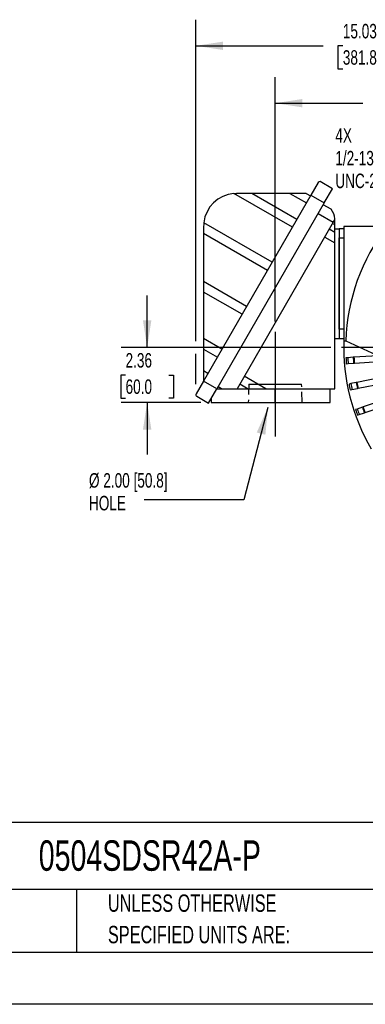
# Model space of a CAD drawing. Header units: inches. Extents: x 0 to 99, y 0 to 76.5.
# Tile 4 of 10: x 55.6 to 70.5, y 0 to 42.4. Entities that reach past the tile are written whole.
import ezdxf

# ---------------------------------------------------------------- set-up
doc = ezdxf.new("R2010")
doc.units = ezdxf.units.IN
doc.header["$LTSCALE"] = 9
doc.header["$MEASUREMENT"] = 0
doc.linetypes.add('CENTERX2', pattern=[0.8, 0.5, -0.1, 0.1, -0.1])
doc.linetypes.add('HIDDEN', pattern=[0.075, 0.05, -0.025])
doc.layers.add('CENTER', color=40, linetype='CENTERX2')
doc.layers.add('HIDDEN', color=102, linetype='HIDDEN')
doc.layers.add('DIMENSIONS', color=140, linetype='Continuous', lineweight=25)
doc.layers.add('TEXT', color=140, linetype='Continuous', lineweight=25)
doc.styles.add('SLDTEXTSTYLE0', font='TXT', dxfattribs={"width": 0.7})
doc.dimstyles.new('SLDDIMSTYLE2', dxfattribs={"dimtxt": 0.625, "dimasz": 1.17, "dimexe": 0, "dimexo": 0.0625, "dimgap": 0.15625, "dimtad": 0, "dimtih": 1, "dimtoh": 1, "dimrnd": 1e-09, "dimzin": 12, "dimdsep": 46, "dimtxsty": 'SLDTEXTSTYLE0', "dimsah": 1, "dimcen": 0.09, "dimadec": 0, "dimazin": 3, "dimtfac": 1, "dimtofl": 0, "dimtmove": 0, "dimatfit": 3, "dimfxl": 0, "dimfrac": 2, "dimtolj": 1, "dimtzin": 12, "dimarcsym": 0})
doc.dimstyles.new('SLDDIMSTYLE4', dxfattribs={"dimtxt": 0.18, "dimasz": 1.17, "dimexe": 0, "dimexo": 0.0625, "dimgap": 0, "dimtad": 0, "dimtih": 1, "dimtoh": 1, "dimdec": 0, "dimrnd": 1e-09, "dimzin": 0, "dimdsep": 46, "dimtxsty": 'Standard', "dimsah": 1, "dimcen": 0.09, "dimadec": 0, "dimazin": 0, "dimtfac": 1.17, "dimtdec": 0, "dimtofl": 0, "dimtmove": 0, "dimatfit": 3, "dimfxl": 0, "dimfrac": 2, "dimtolj": 1, "dimtzin": 0, "dimarcsym": 0})
doc.dimstyles.new('SLDDIMSTYLE5', dxfattribs={"dimtxt": 0.625, "dimasz": 1.17, "dimexe": 0, "dimexo": 0.0625, "dimgap": 0.15625, "dimtad": 0, "dimtih": 1, "dimtoh": 1, "dimrnd": 1e-09, "dimzin": 12, "dimdsep": 46, "dimtxsty": 'SLDTEXTSTYLE0', "dimsah": 1, "dimcen": 0.09, "dimadec": 0, "dimazin": 3, "dimtfac": 1, "dimtmove": 0, "dimatfit": 0, "dimfxl": 0, "dimfrac": 2, "dimtolj": 1, "dimtzin": 12, "dimarcsym": 0})

# ---------------------------------------------------------------- blocks, each defined once
blk = doc.blocks.new('SW_NOTE_0_2')
at = {"layer": 'TEXT', "color": 0, "linetype": 'CENTERX2', "lineweight": 18, "char_height": 0.75, "attachment_point": 1, "style": 'SLDTEXTSTYLE0'}
for s, insert in [('UNLESS OTHERWISE', (0, 0.967)), ('SPECIFIED UNITS ARE:', (0, -0.388))]:
    blk.add_mtext(s, dxfattribs=dict(at, insert=insert))
blk = doc.blocks.new('_D_14')
at = {"layer": 'DIMENSIONS'}
for p, q in [((61.078, 28.297), (61.078, 30.547)), ((68.99, 28.297), (59.953, 28.297)), ((60.149, 27.115), (59.939, 27.115)), ((59.939, 27.115), (59.939, 26.121)), ((62.007, 27.115), (62.217, 27.115)), ((62.217, 27.115), (62.217, 26.121)), ((59.939, 26.121), (60.149, 26.121)), ((63.385, 25.935), (59.953, 25.935)), ((61.078, 25.935), (61.078, 23.685)), ((62.217, 26.121), (62.007, 26.121))]:
    blk.add_line(p, q, dxfattribs=at)
for points in [[(61.078, 28.297), (61.258, 29.467), (60.898, 29.467)], [(61.078, 25.935), (60.898, 24.765), (61.258, 24.765)]]:
    blk.add_solid(points, dxfattribs=at)
at = {"layer": 'DIMENSIONS', "char_height": 0.625, "attachment_point": 1, "style": 'SLDTEXTSTYLE0'}
for s, insert in [('2.36', (60.149, 28.061)), ('60.0', (60.149, 26.927))]:
    blk.add_mtext(s, dxfattribs=dict(at, insert=insert))
blk = doc.blocks.new('_D_15')
at = {"layer": 'DIMENSIONS'}
for p, q in [((66.591, 29.423), (66.591, 39.952)), ((78.205, 37.513), (78.205, 39.952)), ((66.591, 38.827), (70.362, 38.827)), ((71.209, 38.825), (70.999, 38.825)), ((70.999, 38.825), (70.999, 37.831)), ((73.587, 38.825), (73.797, 38.825)), ((73.797, 38.825), (73.797, 37.831)), ((78.205, 38.827), (74.434, 38.827)), ((70.999, 37.831), (71.209, 37.831)), ((73.797, 37.831), (73.587, 37.831))]:
    blk.add_line(p, q, dxfattribs=at)
for points in [[(66.591, 38.827), (67.761, 38.647), (67.761, 39.007)], [(78.205, 38.827), (77.035, 39.007), (77.035, 38.647)]]:
    blk.add_solid(points, dxfattribs=at)
at = {"layer": 'DIMENSIONS', "char_height": 0.625, "attachment_point": 1, "style": 'SLDTEXTSTYLE0'}
for s, insert in [('11.61', (71.209, 39.771)), ('295.0', (71.209, 38.637))]:
    blk.add_mtext(s, dxfattribs=dict(at, insert=insert))
blk = doc.blocks.new('_D_16')
at = {"layer": 'DIMENSIONS'}
for p, q in [((63.175, 28.567), (63.175, 42.424)), ((78.205, 37.513), (78.205, 42.424)), ((63.175, 41.299), (68.654, 41.299)), ((69.501, 41.298), (69.291, 41.298)), ((69.291, 41.298), (69.291, 40.304)), ((71.879, 41.298), (72.089, 41.298)), ((72.089, 41.298), (72.089, 40.304)), ((78.205, 41.299), (72.726, 41.299)), ((69.291, 40.304), (69.501, 40.304)), ((72.089, 40.304), (71.879, 40.304)), ((63.175, 26.716), (63.175, 28.027))]:
    blk.add_line(p, q, dxfattribs=at)
for points in [[(63.175, 41.299), (64.345, 41.119), (64.345, 41.479)], [(78.205, 41.299), (77.035, 41.479), (77.035, 41.119)]]:
    blk.add_solid(points, dxfattribs=at)
at = {"layer": 'DIMENSIONS', "char_height": 0.625, "attachment_point": 1, "style": 'SLDTEXTSTYLE0'}
for s, insert in [('15.03', (69.501, 42.244)), ('381.8', (69.501, 41.11))]:
    blk.add_mtext(s, dxfattribs=dict(at, insert=insert))
blk = doc.blocks.new('SW_NOTE_0_8')
at = {"layer": 'TEXT', "color": 0, "linetype": 'CENTERX2', "lineweight": 18, "char_height": 0.625, "attachment_point": 1, "style": 'SLDTEXTSTYLE0'}
for s, insert in [('Ø 2.00 [50.8]', (-2.383, 1.154)), ('HOLE', (-2.383, 0.175))]:
    blk.add_mtext(s, dxfattribs=dict(at, insert=insert))
blk = doc.blocks.new('SW_NOTE_0_9')
at = {"layer": 'TEXT', "color": 0, "linetype": 'CENTERX2', "lineweight": 18, "char_height": 0.625, "attachment_point": 1, "style": 'SLDTEXTSTYLE0'}
for s, insert in [('4X', (-3.615, 2.233)), ('1/2-13', (-3.615, 1.254)), ('UNC-2B', (-3.615, 0.275))]:
    blk.add_mtext(s, dxfattribs=dict(at, insert=insert))
blk = doc.blocks.new('SW_CENTERMARKSYMBOL_1')
at = {"layer": 'CENTER', "color": 0}
for p, q in [((0, 0.2), (0, 8.765)), ((-0.2, 0), (-8.765, 0)), ((0, 0), (-0.1, 0)), ((0, 0), (0, 0.1)), ((0, 0), (0, -0.1)), ((0, 0), (0.1, 0)), ((0.2, 0), (8.765, 0)), ((0, -0.2), (0, -8.765))]:
    blk.add_line(p, q, dxfattribs=at)

msp = doc.modelspace()

# ---------------------------------------------------------------- linework, layer by layer
for p, q in [((68.441, 35.4089), (68.1247, 34.861)), ((69.0586, 35.1401), (68.5292, 35.4457)), ((68.1247, 34.861), (63.4987, 26.8485)), ((64.8115, 34.9334), (64.9262, 34.938)), ((67.3277, 33.4806), (64.8115, 34.9334)), ((65.5905, 34.938), (64.9262, 34.938)), ((67.5245, 33.8214), (65.5905, 34.938)), ((67.2196, 34.938), (65.5905, 34.938)), ((67.2196, 34.938), (67.9318, 34.5268)), ((67.9282, 34.938), (67.2196, 34.938)), ((67.9282, 34.938), (68.1089, 34.8337)), ((68.1247, 34.861), (68.7043, 34.5263)), ((68.7043, 34.5263), (69.0586, 35.1401)), ((68.7043, 34.5263), (64.0783, 26.5139)), ((68.9971, 34.255), (68.66, 34.4496)), ((68.4435, 34.0746), (69.0913, 33.7006)), ((63.5089, 33.5207), (63.5089, 33.2294)), ((66.461, 31.9794), (63.5177, 33.6787)), ((69.0913, 33.7006), (64.9489, 26.5257)), ((69.0618, 33.6494), (69.15, 33.5984)), ((69.0913, 33.7006), (69.15, 33.8023)), ((69.15, 33.8023), (69.15, 33.8436)), ((69.15, 33.5984), (69.15, 33.8023)), ((69.15, 33.2553), (69.15, 33.5984)), ((63.5089, 33.2294), (66.2642, 31.6386)), ((63.5089, 33.2294), (63.5089, 31.1392)), ((69.15, 33.2553), (68.9132, 33.3921)), ((69.15, 33.4154), (69.3469, 33.4154)), ((69.15, 32.8099), (69.15, 33.2553)), ((69.5437, 33.4154), (69.3469, 33.4154)), ((69.3469, 33.4154), (69.3469, 28.691)), ((69.5437, 33.5139), (69.5437, 28.5926)), ((71.3897, 33.5139), (69.5437, 33.5139)), ((68.7203, 33.058), (69.15, 32.8099)), ((69.15, 26.5257), (69.15, 32.8099)), ((69.3469, 29.0847), (69.3469, 33.0217)), ((69.3469, 33.0217), (69.5437, 33.0217)), ((63.5089, 31.1392), (63.5089, 30.6848)), ((65.3591, 30.0709), (63.5089, 31.1392)), ((65.1624, 29.7301), (63.5089, 30.6848)), ((63.5089, 30.6848), (63.5089, 28.6831)), ((69.5437, 29.0847), (69.3469, 29.0847)), ((64.2956, 28.2289), (63.5089, 28.6831)), ((63.5089, 28.6831), (63.5089, 28.2288)), ((69.15, 28.691), (69.3469, 28.691)), ((69.3469, 28.691), (69.5437, 28.691)), ((69.5437, 28.5926), (69.6225, 28.5926)), ((69.6275, 28.5903), (70.9363, 27.98)), ((63.5089, 28.2288), (64.0989, 27.8881)), ((63.5089, 28.2288), (63.5089, 27.2882)), ((69.7124, 27.8615), (69.6338, 27.8563)), ((69.6508, 27.6009), (69.7294, 27.6061)), ((69.9481, 27.8771), (69.7124, 27.8615)), ((69.7294, 27.6061), (69.9651, 27.6218)), ((69.9794, 27.8792), (69.9481, 27.8771)), ((69.9651, 27.6218), (69.9964, 27.6239)), ((71.0061, 27.9474), (69.9794, 27.8792)), ((69.9964, 27.6239), (71.0652, 27.6949)), ((63.6916, 27.1827), (63.5089, 27.2882)), ((63.5089, 27.2882), (63.5089, 26.8791)), ((63.4987, 26.8485), (63.1851, 26.3054)), ((64.0783, 26.5139), (63.4987, 26.8485)), ((63.5144, 26.8758), (63.5089, 26.8791)), ((65.0666, 26.7297), (65.42, 26.5257)), ((66.1915, 26.5257), (65.2595, 27.0637)), ((69.8447, 26.7421), (69.7675, 26.7265)), ((70.0762, 26.7888), (69.8447, 26.7421)), ((70.107, 26.795), (70.0762, 26.7888)), ((71.157, 27.0067), (70.107, 26.795)), ((70.1576, 26.5441), (71.2076, 26.7558)), ((63.7254, 25.9026), (64.0783, 26.5139)), ((64.0851, 26.5257), (64.2745, 26.5257)), ((64.2745, 26.5257), (64.1325, 26.6077)), ((64.2745, 26.5257), (64.9489, 26.5257)), ((64.9489, 26.5257), (65.42, 26.5257)), ((65.42, 26.5257), (66.1915, 26.5257)), ((66.1915, 26.5257), (69.15, 26.5257)), ((66.591, 25.9351), (66.591, 26.5257)), ((68.9532, 25.9351), (68.9532, 26.5257)), ((69.818, 26.4757), (69.8952, 26.4912)), ((69.8952, 26.4912), (70.1268, 26.5379)), ((70.1268, 26.5379), (70.1576, 26.5441)), ((63.214, 26.1979), (63.7254, 25.9026)), ((63.8351, 26.0926), (63.8351, 25.9351)), ((63.8351, 25.9351), (66.591, 25.9351)), ((66.591, 25.9351), (68.9532, 25.9351)), ((71.3896, 26.0859), (70.3768, 25.7371)), ((70.1238, 25.65), (70.0493, 25.6244)), ((70.3472, 25.7269), (70.1238, 25.65)), ((70.2071, 25.408), (70.4305, 25.485)), ((70.3768, 25.7371), (70.3472, 25.7269)), ((70.4305, 25.485), (70.4601, 25.4952)), ((70.4601, 25.4952), (71.4729, 25.8439)), ((70.1326, 25.3824), (70.2071, 25.408))]:
    msp.add_line(p, q)
at = {"color": 7, "linetype": 'Continuous'}
msp.add_line((99.0009, 0.0009), (0.0009, 0.0009), dxfattribs=at)
at = {"flags": 128}
msp.add_lwpolyline([(63.5177, 33.6787), (63.5111, 33.6), (63.5089, 33.5207)], dxfattribs=at)
for centre, radius, start, end in [((68.5092, 35.3696), 0.0787, 75.30235, 150), ((64.9262, 33.5207), 1.4173, 94.64083, 173.59898), ((68.5201, 33.8436), 0.6299, 360, 40.78002), ((78.2052, 28.2973), 8.5827, 142.56953, 178.044), ((78.2052, 28.2973), 8.6654, 178.04724, 210.28597), ((78.2052, 28.2973), 8.5827, 182.94579, 184.65421), ((78.2052, 28.2973), 8.5039, 182.93788, 184.66212), ((78.2052, 28.2973), 8.2677, 182.91324, 184.68676), ((78.2052, 28.2973), 8.2363, 182.90987, 184.69013), ((78.2052, 28.2973), 8.5039, 190.53788, 192.26212), ((78.2052, 28.2973), 8.2677, 190.51324, 192.28676), ((78.2052, 28.2973), 8.2363, 190.50987, 192.29013), ((63.2533, 26.2661), 0.0787, 150, 240), ((78.2052, 28.2973), 8.5827, 190.54579, 192.25421), ((78.2052, 28.2973), 8.5827, 198.14579, 199.85421), ((78.2052, 28.2973), 8.5039, 198.13788, 199.86212), ((78.2052, 28.2973), 8.2677, 198.11324, 199.88676), ((78.2052, 28.2973), 8.2363, 198.10987, 199.89013)]:
    msp.add_arc(centre, radius, start, end)
at = {"layer": 'CENTER'}
msp.add_line((66.591, 28.9725), (66.591, 23.6851), dxfattribs=at)
at = {"layer": 'HIDDEN'}
for p, q in [((65.4562, 26.7225), (65.4316, 25.9351)), ((67.7504, 25.9351), (67.7258, 26.7225))]:
    msp.add_line(p, q, dxfattribs=at)
at = {"layer": 'HIDDEN', "linetype": 'CENTERX2'}
msp.add_line((65.4562, 26.7225), (67.7258, 26.7225), dxfattribs=at)
at = {"layer": 'TEXT'}
for p, q in [((96.75, 7.84), (2.25, 7.84)), ((96.75, 4.95), (2.25, 4.95)), ((58.0323, 4.95), (58.0323, 2.25)), ((2.25, 2.25), (96.75, 2.25))]:
    msp.add_line(p, q, dxfattribs=at)

# ---------------------------------------------------------------- block references
at = {"layer": 'CENTER'}
msp.add_blockref('SW_CENTERMARKSYMBOL_1', (78.2052, 28.2973), dxfattribs=at)
at = {"layer": 'TEXT', "linetype": 'CENTERX2', "lineweight": 18}
for name, p in [('SW_NOTE_0_9', (72.7925, 35.5173)), ('SW_NOTE_0_8', (60.9561, 21.7328)), ('SW_NOTE_0_2', (59.3886, 3.7685))]:
    msp.add_blockref(name, p, dxfattribs=at)

# ---------------------------------------------------------------- texts
at = {"layer": 'TEXT', "linetype": 'CENTERX2', "lineweight": 18, "insert": (56.4122, 7.0669), "char_height": 1.3125, "attachment_point": 1, "style": 'SLDTEXTSTYLE0'}
msp.add_mtext('0504SDSR42A-P', dxfattribs=at)

# ---------------------------------------------------------------- dimensions: what is measured, and where the dimension line sits
at = {"layer": 'DIMENSIONS'}
for base, p2, picture, middle in [((63.1746, 41.2993), (63.1746, 26.2661), '_D_16', (70.6899, 41.2993)), ((66.591, 38.8267), (66.591, 28.9725), '_D_15', (72.3981, 38.8267))]:
    dim = msp.add_linear_dim(base=base, p1=(78.2052, 37.0627), p2=p2, dimstyle='SLDDIMSTYLE2', dxfattribs=at)
    dim.commit()
    dim.dimension.update_dxf_attribs({"geometry": picture, "text_midpoint": middle, "dimtype": 160})
dim = msp.add_linear_dim(base=(61.0779, 28.2973), p1=(63.8351, 25.9351), p2=(69.4398, 28.2973), angle=90, dimstyle='SLDDIMSTYLE5', dxfattribs=at)
dim.commit()
dim.dimension.update_dxf_attribs({"geometry": '_D_14', "text_midpoint": (61.0779, 27.1162), "dimtype": 160})

# ---------------------------------------------------------------- leaders
at = {"layer": 'TEXT', "linetype": 'CENTERX2', "lineweight": 18}
msp.add_leader([(66.2762, 25.7218), (65.237, 21.7328), (60.9561, 21.7328)], dimstyle='SLDDIMSTYLE4', dxfattribs=at)

doc.saveas('drawing.dxf')
